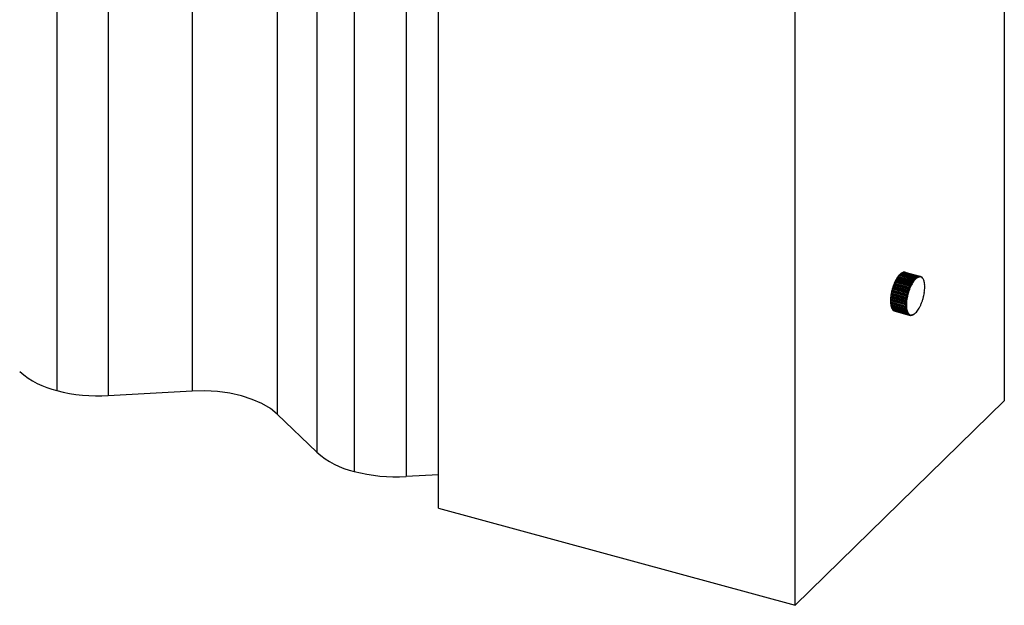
# Paper-space layout '_Trimétrica' of a CAD drawing. Header units: millimetres. Extents: x -488 to 488, y -239 to 519.
# Tile 3 of 5: x 268 to 488, y -239 to -108. Entities that reach past the tile are written whole.
import ezdxf

# ---------------------------------------------------------------- set-up
doc = ezdxf.new("R2010")
doc.units = ezdxf.units.MM

psp = doc.layouts.new('_Trimétrica')

# ---------------------------------------------------------------- linework, layer by layer
at = {"color": 7, "linetype": 'Continuous', "lineweight": 25}
for p, q in [((487.65, -30.56), (487.65, -193.42)), ((276.27, -31.67), (276.27, -191.11)), ((287.75, -32.8), (287.75, -192.24)), ((306.44, -31.77), (306.44, -191.2)), ((325.42, -36.92), (325.42, -196.36)), ((334.26, -45.42), (334.26, -204.85)), ((342.6, -49.7), (342.6, -209.13)), ((354.17, -50.83), (354.17, -210.26)), ((361.39, -217.34), (361.39, -54.48)), ((440.98, -238.97), (440.98, -76.11)), ((465.17, -164.74), (468.53, -165.65)), ((465.26, -164.72), (468.62, -165.63)), ((465.46, -164.71), (468.82, -165.62)), ((465.55, -164.72), (468.91, -165.64)), ((463.27, -166.94), (466.63, -167.86)), ((463.35, -166.77), (466.71, -167.68)), ((463.39, -166.6), (466.92, -167.56)), ((463.56, -166.37), (466.92, -167.29)), ((463.65, -166.22), (467.01, -167.13)), ((463.68, -166.08), (467.22, -167.04)), ((463.87, -165.87), (467.23, -166.78)), ((463.96, -165.74), (467.33, -166.65)), ((464, -165.64), (467.54, -166.6)), ((464.2, -165.44), (467.56, -166.36)), ((464.29, -165.34), (467.65, -166.25)), ((464.32, -165.28), (467.86, -166.24)), ((464.52, -165.11), (467.89, -166.02)), ((464.62, -165.03), (467.98, -165.94)), ((464.64, -165.01), (468.18, -165.97)), ((464.85, -164.87), (468.21, -165.78)), ((464.94, -164.82), (468.31, -165.73)), ((469.21, -165.86), (469.33, -165.89)), ((469.52, -166.17), (469.53, -166.17)), ((462.49, -169.12), (466.03, -170.09)), ((462.59, -168.91), (465.95, -169.82)), ((462.64, -168.71), (466, -169.62)), ((462.66, -168.46), (466.2, -169.42)), ((462.78, -168.23), (466.14, -169.14)), ((462.84, -168.03), (466.2, -168.94)), ((462.87, -167.8), (466.41, -168.76)), ((463.01, -167.57), (466.37, -168.48)), ((463.08, -167.38), (466.44, -168.29)), ((463.11, -167.18), (466.65, -168.14)), ((462.27, -171.05), (465.8, -172.02)), ((462.29, -170.44), (465.83, -171.4)), ((462.31, -170.91), (465.67, -171.82)), ((462.31, -171.34), (465.67, -172.25)), ((462.32, -170.72), (465.68, -171.64)), ((462.36, -170.26), (465.72, -171.18)), ((462.37, -169.79), (465.9, -170.75)), ((462.38, -170.07), (465.74, -170.98)), ((462.45, -169.59), (465.81, -170.51)), ((462.49, -169.39), (465.85, -170.31)), ((462.29, -171.62), (465.83, -172.58)), ((462.32, -171.5), (465.68, -172.42)), ((462.36, -171.89), (465.72, -172.81)), ((462.37, -172.12), (465.9, -173.08)), ((462.38, -172.04), (465.74, -172.96)), ((462.45, -172.38), (465.81, -173.29)), ((462.49, -172.51), (465.85, -173.42)), ((462.49, -172.55), (466.03, -173.51)), ((462.59, -172.79), (465.95, -173.7)), ((462.64, -172.89), (466, -173.8)), ((462.78, -173.1), (466.14, -174.01)), ((462.84, -173.17), (466.2, -174.09)), ((463.01, -173.32), (466.37, -174.23)), ((463.08, -173.36), (466.44, -174.27)), ((463.27, -173.43), (466.63, -174.34)), ((467.19, -174.23), (467.23, -174.24)), ((306.44, -191.2), (287.75, -192.24)), ((487.65, -193.42), (440.98, -238.97)), ((334.26, -204.85), (325.42, -196.36)), ((361.39, -209.86), (354.17, -210.26)), ((361.39, -217.34), (440.98, -238.97))]:
    psp.add_line(p, q, dxfattribs=at)
at = {"color": 7, "linetype": 'Continuous', "lineweight": 25, "flags": 128}
psp.add_lwpolyline([(325.42, -196.36), (323.9, -195.12), (322.03, -194.02), (319.87, -193.06), (317.46, -192.29), (314.86, -191.7), (312.11, -191.32), (309.29, -191.15), (306.44, -191.2)], dxfattribs=at)
at = {"color": 7, "linetype": 'Continuous', "lineweight": 25}
for centre, radius, start, end in [((465.41, -165.67), 0.965, 99.4434, 104.8524), ((465.4, -165.44), 0.733, 78.249, 84.7473), ((471.12, -170.63), 8.72, 152.4525, 156.6536), ((471.38, -170.7), 8.93, 153.9395, 155.1665), ((469.67, -169.87), 7.09, 147.655, 152.481), ((469.89, -169.92), 7.26, 149.3633, 150.7727), ((468.21, -168.94), 5.35, 141.8791, 147.6976), ((468.4, -168.96), 5.48, 143.9388, 145.6378), ((466.95, -167.95), 3.75, 134.5634, 141.9455), ((467.11, -167.95), 3.84, 137.1768, 139.3321), ((466.03, -167.01), 2.43, 124.8206, 134.6652), ((466.17, -166.98), 2.49, 128.3056, 131.1801), ((465.62, -166.2), 1.53, 116.1642, 120.1369), ((471.75, -169.91), 5.35, 141.8791, 147.6976), ((471.76, -169.88), 5.48, 143.9388, 145.6378), ((470.49, -168.91), 3.75, 134.5634, 141.9455), ((470.47, -168.86), 3.84, 137.1768, 139.3321), ((469.57, -167.97), 2.43, 124.8206, 134.6652), ((469.53, -167.9), 2.49, 128.3056, 131.1801), ((469.04, -167.2), 1.5, 111.352, 124.9491), ((468.98, -167.11), 1.53, 116.1642, 120.1369), ((468.84, -166.69), 0.948, 92.9078, 111.3879), ((468.78, -166.58), 0.965, 99.4434, 104.8524), ((468.82, -166.46), 0.723, 70.4204, 92.5758), ((468.76, -166.35), 0.733, 78.249, 84.7473), ((468.8, -166.51), 0.778, 48.8016, 69.8933), ((468.73, -166.4), 0.79, 56.2564, 62.4385), ((468.56, -166.77), 1.13, 32.1824, 48.6444), ((468.49, -166.67), 1.15, 38.0064, 42.8205), ((467.97, -167.15), 1.83, 20.3663, 32.2832), ((466.95, -167.54), 2.92, 11.7683, 20.489), ((465.54, -167.84), 4.37, 5.1876, 11.8548), ((472.67, -171.35), 10.42, 167.662, 171.3935), ((473.19, -171.46), 10.95, 164.0682, 167.6776), ((473.49, -171.54), 11.22, 165.3457, 166.4001), ((473.06, -171.42), 10.82, 160.4435, 164.0831), ((473.36, -171.5), 11.08, 161.7317, 162.7949), ((472.32, -171.16), 10.03, 156.633, 160.4599), ((472.61, -171.23), 10.27, 157.9876, 159.1054), ((476.72, -172.42), 11.08, 161.7317, 162.7949), ((476.6, -172.38), 10.82, 160.4435, 164.0831), ((475.97, -172.14), 10.27, 157.9876, 159.1054), ((475.86, -172.12), 10.03, 156.633, 160.4599), ((474.74, -171.61), 8.93, 153.9395, 155.1665), ((474.66, -171.6), 8.72, 152.4525, 156.6536), ((473.21, -170.84), 7.09, 147.655, 152.481), ((473.25, -170.83), 7.26, 149.3633, 150.7727), ((460.61, -167.88), 9.3, 351.375, 355.4001), ((463.86, -167.99), 6.05, 359.8782, 5.243), ((462.14, -168), 7.77, 355.3754, 359.9141), ((470.03, -171.07), 7.77, 175.3754, 179.9141), ((468.31, -171.07), 6.05, 179.8782, 185.243), ((471.56, -171.19), 9.3, 171.375, 175.4001), ((470.26, -171.14), 7.96, 176.982, 178.3075), ((468.5, -171.14), 6.19, 181.7773, 183.3439), ((471.83, -171.26), 9.53, 172.7997, 173.9754), ((472.96, -171.43), 10.67, 168.9828, 170.0728), ((475.19, -172.18), 9.53, 172.7997, 173.9754), ((476.32, -172.34), 10.67, 168.9828, 170.0728), ((475.1, -172.15), 9.3, 171.375, 175.4001), ((476.21, -172.31), 10.42, 167.662, 171.3935), ((476.86, -172.46), 11.22, 165.3457, 166.4001), ((476.73, -172.42), 10.95, 164.0682, 167.6776), ((459.86, -167.91), 10.03, 336.633, 340.4599), ((459.12, -167.64), 10.82, 340.4435, 344.0831), ((458.99, -167.6), 10.95, 344.0682, 347.6776), ((459.51, -167.71), 10.42, 347.662, 351.3935), ((466.64, -171.23), 4.37, 185.1876, 191.8548), ((466.79, -171.3), 4.47, 187.5478, 189.4945), ((465.22, -171.53), 2.92, 191.7683, 200.489), ((465.34, -171.61), 2.99, 194.8556, 197.4017), ((464.29, -172.01), 1.87, 204.5845, 208.065), ((463.69, -172.39), 1.15, 218.0064, 222.8205), ((463.45, -172.66), 0.79, 236.2564, 242.4385), ((473.62, -172.06), 7.96, 176.982, 178.3075), ((471.86, -172.06), 6.19, 181.7773, 183.3439), ((470.15, -172.22), 4.47, 187.5478, 189.4945), ((473.57, -172.03), 7.77, 175.3754, 179.9141), ((471.85, -172.03), 6.05, 179.8782, 185.243), ((468.7, -172.53), 2.99, 194.8556, 197.4017), ((470.18, -172.19), 4.37, 185.1876, 191.8548), ((468.76, -172.49), 2.92, 191.7683, 200.489), ((467.74, -172.87), 1.83, 200.3663, 212.2832), ((465.23, -171.11), 3.75, 314.5634, 321.9455), ((463.97, -170.12), 5.35, 321.8791, 327.6976), ((462.51, -169.19), 7.09, 327.655, 332.481), ((461.06, -168.43), 8.72, 332.4525, 336.6536), ((467.65, -172.92), 1.87, 204.5845, 208.065), ((467.05, -173.31), 1.15, 218.0064, 222.8205), ((467.15, -173.25), 1.13, 212.1824, 228.6444), ((466.81, -173.57), 0.79, 236.2564, 242.4385), ((466.92, -173.51), 0.778, 228.8016, 249.8933), ((466.78, -173.62), 0.733, 258.249, 264.7473), ((466.89, -173.56), 0.723, 250.4204, 272.5758), ((466.88, -173.34), 0.948, 272.9078, 291.3879), ((466.76, -173.39), 0.965, 279.4434, 284.8524), ((466.68, -172.82), 1.5, 291.352, 304.9491), ((466.56, -172.86), 1.53, 296.1642, 300.1369), ((466.15, -172.05), 2.43, 304.8206, 314.6652), ((280.69, -172.25), 19.37, 228.9956, 256.8183), ((285.56, -155.67), 36.63, 255.3142, 273.428), ((346.98, -190.35), 19.28, 228.7316, 256.8602), ((351.89, -173.67), 36.66, 255.3184, 273.5683)]:
    psp.add_arc(centre, radius, start, end, dxfattribs=at)
for points, knots in [([(465.17, -164.74), (465.16, -164.74), (465.15, -164.73), (465.13, -164.74), (465.11, -164.74), (465.09, -164.75), (465.07, -164.76), (465.03, -164.78), (464.99, -164.81), (464.97, -164.83), (464.95, -164.84)], [0, 0, 0, 0, 0.052206, 0.10848, 0.173967, 0.252013, 0.366822, 0.502731, 0.736894, 1, 1, 1, 1]), ([(465.25, -164.78), (465.24, -164.77), (465.23, -164.76), (465.22, -164.74), (465.22, -164.73), (465.22, -164.72), (465.23, -164.71), (465.24, -164.71), (465.25, -164.72), (465.26, -164.72)], [0, 0, 0, 0, 0.260653, 0.495903, 0.629276, 0.747127, 0.848221, 0.929037, 1, 1, 1, 1]), ([(465.46, -164.71), (465.46, -164.71), (465.45, -164.71), (465.43, -164.71), (465.41, -164.71), (465.39, -164.71), (465.36, -164.72), (465.33, -164.73), (465.29, -164.75), (465.26, -164.77), (465.25, -164.78)], [0, 0, 0, 0, 0.052206, 0.10848, 0.173967, 0.252013, 0.366822, 0.502731, 0.736894, 1, 1, 1, 1]), ([(463.27, -166.94), (463.26, -166.94), (463.25, -166.94), (463.24, -166.95), (463.22, -166.96), (463.2, -166.98), (463.18, -167), (463.16, -167.04), (463.13, -167.1), (463.12, -167.15), (463.11, -167.18)], [0, 0, 0, 0, 0.052206, 0.10848, 0.173968, 0.252013, 0.366823, 0.502733, 0.736895, 1, 1, 1, 1]), ([(463.39, -166.6), (463.38, -166.61), (463.35, -166.64), (463.33, -166.68), (463.32, -166.71), (463.32, -166.73), (463.32, -166.75), (463.33, -166.76), (463.35, -166.77), (463.35, -166.77)], [0, 0, 0, 0, 0.260652, 0.495902, 0.629272, 0.747122, 0.848218, 0.929036, 1, 1, 1, 1]), ([(463.56, -166.37), (463.56, -166.37), (463.54, -166.37), (463.53, -166.38), (463.51, -166.39), (463.49, -166.4), (463.47, -166.43), (463.44, -166.47), (463.41, -166.53), (463.4, -166.58), (463.39, -166.6)], [0, 0, 0, 0, 0.052206, 0.10848, 0.173968, 0.252014, 0.366824, 0.502734, 0.736896, 1, 1, 1, 1]), ([(463.68, -166.08), (463.67, -166.09), (463.65, -166.12), (463.63, -166.14), (463.62, -166.17), (463.62, -166.18), (463.62, -166.2), (463.63, -166.21), (463.64, -166.22), (463.65, -166.22)], [0, 0, 0, 0, 0.260652, 0.495902, 0.629272, 0.747122, 0.848218, 0.929036, 1, 1, 1, 1]), ([(463.87, -165.87), (463.87, -165.87), (463.86, -165.87), (463.84, -165.87), (463.82, -165.88), (463.8, -165.9), (463.78, -165.92), (463.75, -165.96), (463.71, -166.01), (463.7, -166.06), (463.68, -166.08)], [0, 0, 0, 0, 0.052206, 0.10848, 0.173968, 0.252014, 0.366823, 0.502733, 0.736895, 1, 1, 1, 1]), ([(464, -165.64), (463.99, -165.65), (463.97, -165.66), (463.95, -165.68), (463.94, -165.7), (463.93, -165.71), (463.94, -165.72), (463.95, -165.73), (463.96, -165.73), (463.96, -165.74)], [0, 0, 0, 0, 0.260652, 0.495902, 0.629272, 0.747122, 0.848218, 0.929036, 1, 1, 1, 1]), ([(464.2, -165.44), (464.19, -165.44), (464.18, -165.44), (464.16, -165.45), (464.14, -165.46), (464.12, -165.47), (464.1, -165.49), (464.07, -165.53), (464.03, -165.58), (464.01, -165.62), (464, -165.64)], [0, 0, 0, 0, 0.052206, 0.10848, 0.173968, 0.252013, 0.366823, 0.502732, 0.736895, 1, 1, 1, 1]), ([(464.32, -165.28), (464.31, -165.28), (464.29, -165.29), (464.27, -165.3), (464.26, -165.31), (464.26, -165.32), (464.26, -165.32), (464.27, -165.33), (464.29, -165.34), (464.29, -165.34)], [0, 0, 0, 0, 0.260652, 0.495902, 0.629272, 0.747123, 0.848219, 0.929036, 1, 1, 1, 1]), ([(464.52, -165.11), (464.52, -165.11), (464.51, -165.11), (464.49, -165.11), (464.47, -165.12), (464.45, -165.13), (464.43, -165.15), (464.39, -165.18), (464.35, -165.22), (464.33, -165.26), (464.32, -165.28)], [0, 0, 0, 0, 0.052206, 0.10848, 0.173967, 0.252013, 0.366822, 0.502732, 0.736895, 1, 1, 1, 1]), ([(464.64, -165.01), (464.63, -165.01), (464.61, -165.01), (464.6, -165.01), (464.59, -165.01), (464.59, -165.02), (464.59, -165.02), (464.6, -165.02), (464.61, -165.03), (464.62, -165.03)], [0, 0, 0, 0, 0.260652, 0.495902, 0.629273, 0.747124, 0.848219, 0.929036, 1, 1, 1, 1]), ([(464.85, -164.87), (464.85, -164.87), (464.84, -164.87), (464.82, -164.87), (464.8, -164.88), (464.78, -164.89), (464.75, -164.9), (464.72, -164.93), (464.68, -164.96), (464.65, -165), (464.64, -165.01)], [0, 0, 0, 0, 0.052206, 0.10848, 0.173967, 0.252013, 0.366822, 0.502731, 0.736894, 1, 1, 1, 1]), ([(464.95, -164.84), (464.94, -164.84), (464.93, -164.83), (464.91, -164.82), (464.91, -164.82), (464.91, -164.82), (464.92, -164.81), (464.93, -164.82), (464.94, -164.82), (464.94, -164.82)], [0, 0, 0, 0, 0.2606527, 0.4959028, 0.6292747, 0.7471262, 0.8482204, 0.9290364, 1, 1, 1, 1]), ([(467.22, -167.04), (467.23, -167.02), (467.25, -166.98), (467.26, -166.92), (467.27, -166.87), (467.27, -166.84), (467.26, -166.81), (467.25, -166.79), (467.24, -166.79), (467.23, -166.78)], [0, 0, 0, 0, 0.260653, 0.495903, 0.629275, 0.747126, 0.84822, 0.929036, 1, 1, 1, 1]), ([(467.33, -166.65), (467.33, -166.65), (467.34, -166.65), (467.36, -166.65), (467.38, -166.65), (467.4, -166.65), (467.43, -166.65), (467.46, -166.64), (467.5, -166.62), (467.52, -166.61), (467.54, -166.6)], [0, 0, 0, 0, 0.052206, 0.10848, 0.173967, 0.252013, 0.366822, 0.502731, 0.736894, 1, 1, 1, 1]), ([(467.54, -166.6), (467.55, -166.58), (467.57, -166.54), (467.58, -166.48), (467.59, -166.44), (467.59, -166.41), (467.58, -166.39), (467.57, -166.37), (467.56, -166.36), (467.56, -166.36)], [0, 0, 0, 0, 0.2606524, 0.4959022, 0.6292733, 0.7471243, 0.8482194, 0.929036, 1, 1, 1, 1]), ([(467.65, -166.25), (467.66, -166.25), (467.67, -166.25), (467.69, -166.26), (467.7, -166.26), (467.73, -166.26), (467.75, -166.26), (467.78, -166.26), (467.82, -166.25), (467.84, -166.24), (467.86, -166.24)], [0, 0, 0, 0, 0.052206, 0.10848, 0.173967, 0.252013, 0.366822, 0.502732, 0.736895, 1, 1, 1, 1]), ([(467.86, -166.24), (467.87, -166.22), (467.89, -166.18), (467.91, -166.14), (467.92, -166.1), (467.92, -166.07), (467.91, -166.05), (467.9, -166.03), (467.89, -166.03), (467.89, -166.02)], [0, 0, 0, 0, 0.260652, 0.495902, 0.629272, 0.747123, 0.848219, 0.929036, 1, 1, 1, 1]), ([(467.98, -165.94), (467.99, -165.94), (468, -165.95), (468.01, -165.95), (468.03, -165.95), (468.05, -165.96), (468.08, -165.96), (468.11, -165.97), (468.15, -165.97), (468.17, -165.97), (468.18, -165.97)], [0, 0, 0, 0, 0.052206, 0.10848, 0.173968, 0.252013, 0.366823, 0.502732, 0.736895, 1, 1, 1, 1]), ([(468.18, -165.97), (468.19, -165.96), (468.21, -165.93), (468.23, -165.88), (468.24, -165.85), (468.24, -165.83), (468.24, -165.81), (468.23, -165.79), (468.22, -165.79), (468.21, -165.78)], [0, 0, 0, 0, 0.260652, 0.495902, 0.629272, 0.747122, 0.848218, 0.929036, 1, 1, 1, 1]), ([(468.31, -165.73), (468.31, -165.74), (468.32, -165.74), (468.34, -165.74), (468.36, -165.75), (468.38, -165.76), (468.4, -165.77), (468.43, -165.78), (468.46, -165.79), (468.48, -165.8), (468.49, -165.81)], [0, 0, 0, 0, 0.052206, 0.10848, 0.173968, 0.252014, 0.366823, 0.502733, 0.736895, 1, 1, 1, 1]), ([(468.49, -165.81), (468.5, -165.79), (468.53, -165.77), (468.55, -165.73), (468.56, -165.71), (468.56, -165.69), (468.56, -165.67), (468.55, -165.66), (468.53, -165.65), (468.53, -165.65)], [0, 0, 0, 0, 0.260652, 0.495902, 0.629272, 0.747122, 0.848218, 0.929036, 1, 1, 1, 1]), ([(468.62, -165.63), (468.62, -165.63), (468.63, -165.64), (468.65, -165.64), (468.67, -165.65), (468.69, -165.66), (468.71, -165.67), (468.73, -165.69), (468.76, -165.72), (468.78, -165.73), (468.79, -165.74)], [0, 0, 0, 0, 0.052206, 0.10848, 0.173968, 0.252014, 0.366824, 0.502734, 0.736896, 1, 1, 1, 1]), ([(468.79, -165.74), (468.8, -165.73), (468.82, -165.71), (468.84, -165.69), (468.85, -165.67), (468.86, -165.65), (468.85, -165.64), (468.84, -165.63), (468.83, -165.63), (468.82, -165.62)], [0, 0, 0, 0, 0.260652, 0.495902, 0.629272, 0.747122, 0.848218, 0.929036, 1, 1, 1, 1]), ([(468.91, -165.64), (468.91, -165.64), (468.92, -165.64), (468.94, -165.65), (468.95, -165.66), (468.97, -165.67), (468.99, -165.69), (469.02, -165.71), (469.04, -165.75), (469.06, -165.77), (469.06, -165.78)], [0, 0, 0, 0, 0.0522057, 0.1084799, 0.1739678, 0.2520134, 0.3668229, 0.5027327, 0.7368951, 1, 1, 1, 1]), ([(469.06, -165.78), (469.08, -165.78), (469.1, -165.77), (469.12, -165.75), (469.12, -165.74), (469.13, -165.73), (469.12, -165.72), (469.11, -165.71), (469.1, -165.7), (469.1, -165.7)], [0, 0, 0, 0, 0.260652, 0.495902, 0.629272, 0.747123, 0.848219, 0.929036, 1, 1, 1, 1]), ([(469.31, -165.93), (469.32, -165.93), (469.34, -165.92), (469.36, -165.92), (469.37, -165.91), (469.37, -165.91), (469.36, -165.9), (469.35, -165.89), (469.34, -165.89), (469.33, -165.89)], [0, 0, 0, 0, 0.260652, 0.495902, 0.629273, 0.747124, 0.848219, 0.929036, 1, 1, 1, 1]), ([(469.52, -166.17), (469.53, -166.18), (469.55, -166.18), (469.56, -166.18), (469.57, -166.18), (469.57, -166.18), (469.56, -166.18), (469.55, -166.18), (469.54, -166.18), (469.53, -166.17)], [0, 0, 0, 0, 0.260653, 0.495902, 0.629274, 0.747125, 0.84822, 0.929036, 1, 1, 1, 1]), ([(462.49, -169.12), (462.48, -169.15), (462.47, -169.19), (462.45, -169.25), (462.45, -169.3), (462.45, -169.34), (462.46, -169.36), (462.47, -169.38), (462.48, -169.39), (462.49, -169.39)], [0, 0, 0, 0, 0.260653, 0.495903, 0.629276, 0.747127, 0.848221, 0.929037, 1, 1, 1, 1]), ([(462.59, -168.91), (462.59, -168.91), (462.58, -168.9), (462.56, -168.91), (462.55, -168.92), (462.54, -168.94), (462.52, -168.96), (462.51, -169), (462.5, -169.05), (462.49, -169.1), (462.49, -169.12)], [0, 0, 0, 0, 0.052206, 0.10848, 0.173967, 0.252013, 0.366822, 0.502731, 0.736894, 1, 1, 1, 1]), ([(462.66, -168.46), (462.65, -168.48), (462.63, -168.52), (462.62, -168.58), (462.61, -168.62), (462.61, -168.65), (462.61, -168.68), (462.62, -168.7), (462.64, -168.7), (462.64, -168.71)], [0, 0, 0, 0, 0.260653, 0.495902, 0.629274, 0.747125, 0.84822, 0.929036, 1, 1, 1, 1]), ([(462.78, -168.23), (462.78, -168.23), (462.77, -168.22), (462.75, -168.23), (462.74, -168.24), (462.72, -168.26), (462.71, -168.28), (462.69, -168.32), (462.67, -168.38), (462.66, -168.43), (462.66, -168.46)], [0, 0, 0, 0, 0.052206, 0.10848, 0.173967, 0.252013, 0.366822, 0.502731, 0.736894, 1, 1, 1, 1]), ([(462.87, -167.8), (462.86, -167.82), (462.84, -167.86), (462.82, -167.91), (462.81, -167.95), (462.81, -167.98), (462.81, -168), (462.82, -168.02), (462.84, -168.03), (462.84, -168.03)], [0, 0, 0, 0, 0.260652, 0.495902, 0.629273, 0.747124, 0.848219, 0.929036, 1, 1, 1, 1]), ([(463.01, -167.57), (463, -167.57), (462.99, -167.56), (462.98, -167.57), (462.96, -167.58), (462.95, -167.6), (462.93, -167.63), (462.91, -167.67), (462.88, -167.73), (462.87, -167.78), (462.87, -167.8)], [0, 0, 0, 0, 0.052206, 0.10848, 0.173968, 0.252013, 0.366822, 0.502732, 0.736895, 1, 1, 1, 1]), ([(463.11, -167.18), (463.1, -167.2), (463.08, -167.23), (463.06, -167.27), (463.05, -167.31), (463.05, -167.33), (463.05, -167.36), (463.06, -167.37), (463.08, -167.38), (463.08, -167.38)], [0, 0, 0, 0, 0.260652, 0.495902, 0.629272, 0.747123, 0.848219, 0.929036, 1, 1, 1, 1]), ([(466.2, -169.42), (466.2, -169.39), (466.2, -169.34), (466.2, -169.28), (466.2, -169.23), (466.19, -169.2), (466.18, -169.17), (466.16, -169.15), (466.15, -169.14), (466.14, -169.14)], [0, 0, 0, 0, 0.260652, 0.495902, 0.629272, 0.747123, 0.848219, 0.929036, 1, 1, 1, 1]), ([(466.2, -168.94), (466.21, -168.94), (466.22, -168.95), (466.24, -168.94), (466.26, -168.93), (466.28, -168.92), (466.3, -168.9), (466.33, -168.87), (466.37, -168.82), (466.39, -168.78), (466.41, -168.76)], [0, 0, 0, 0, 0.052206, 0.10848, 0.173968, 0.252013, 0.366822, 0.502732, 0.736895, 1, 1, 1, 1]), ([(466.41, -168.76), (466.41, -168.74), (466.42, -168.69), (466.42, -168.62), (466.42, -168.57), (466.41, -168.54), (466.4, -168.51), (466.39, -168.49), (466.37, -168.48), (466.37, -168.48)], [0, 0, 0, 0, 0.2606522, 0.495902, 0.6292728, 0.7471236, 0.848219, 0.9290359, 1, 1, 1, 1]), ([(466.44, -168.29), (466.45, -168.29), (466.46, -168.3), (466.48, -168.29), (466.49, -168.29), (466.52, -168.28), (466.54, -168.26), (466.58, -168.23), (466.61, -168.19), (466.64, -168.16), (466.65, -168.14)], [0, 0, 0, 0, 0.052206, 0.10848, 0.173967, 0.252013, 0.366822, 0.502731, 0.736894, 1, 1, 1, 1]), ([(466.65, -168.14), (466.66, -168.11), (466.67, -168.06), (466.68, -168), (466.68, -167.95), (466.67, -167.92), (466.66, -167.89), (466.65, -167.87), (466.64, -167.86), (466.63, -167.86)], [0, 0, 0, 0, 0.260653, 0.495902, 0.629274, 0.747125, 0.84822, 0.929036, 1, 1, 1, 1]), ([(466.71, -167.68), (466.72, -167.69), (466.73, -167.69), (466.75, -167.69), (466.77, -167.68), (466.79, -167.67), (466.81, -167.66), (466.85, -167.64), (466.89, -167.6), (466.91, -167.58), (466.92, -167.56)], [0, 0, 0, 0, 0.052206, 0.10848, 0.173967, 0.252013, 0.366822, 0.502731, 0.736894, 1, 1, 1, 1]), ([(466.92, -167.56), (466.93, -167.54), (466.95, -167.49), (466.96, -167.43), (466.96, -167.38), (466.96, -167.35), (466.95, -167.32), (466.94, -167.3), (466.93, -167.29), (466.92, -167.29)], [0, 0, 0, 0, 0.260653, 0.495903, 0.629276, 0.747127, 0.848221, 0.929037, 1, 1, 1, 1]), ([(467.01, -167.13), (467.01, -167.13), (467.03, -167.14), (467.04, -167.13), (467.06, -167.13), (467.09, -167.13), (467.11, -167.12), (467.15, -167.1), (467.19, -167.08), (467.21, -167.06), (467.22, -167.04)], [0, 0, 0, 0, 0.052206, 0.10848, 0.173967, 0.252013, 0.366822, 0.502731, 0.736894, 1, 1, 1, 1]), ([(462.31, -170.91), (462.31, -170.91), (462.3, -170.9), (462.29, -170.91), (462.28, -170.91), (462.27, -170.92), (462.26, -170.94), (462.25, -170.97), (462.26, -171.01), (462.26, -171.04), (462.27, -171.05)], [0, 0, 0, 0, 0.052206, 0.10848, 0.173967, 0.252013, 0.366822, 0.502732, 0.736895, 1, 1, 1, 1]), ([(462.27, -171.05), (462.26, -171.08), (462.26, -171.13), (462.25, -171.19), (462.26, -171.24), (462.27, -171.28), (462.28, -171.3), (462.29, -171.33), (462.3, -171.33), (462.31, -171.34)], [0, 0, 0, 0, 0.260652, 0.495902, 0.629272, 0.747123, 0.848219, 0.929036, 1, 1, 1, 1]), ([(462.29, -170.44), (462.29, -170.47), (462.28, -170.51), (462.27, -170.58), (462.27, -170.63), (462.28, -170.66), (462.29, -170.69), (462.3, -170.71), (462.31, -170.72), (462.32, -170.72)], [0, 0, 0, 0, 0.260652, 0.495902, 0.629273, 0.747124, 0.848219, 0.929036, 1, 1, 1, 1]), ([(462.36, -170.26), (462.35, -170.26), (462.34, -170.26), (462.33, -170.27), (462.32, -170.27), (462.31, -170.29), (462.3, -170.31), (462.29, -170.34), (462.29, -170.38), (462.29, -170.42), (462.29, -170.44)], [0, 0, 0, 0, 0.052206, 0.10848, 0.173967, 0.252013, 0.366822, 0.502731, 0.736894, 1, 1, 1, 1]), ([(462.37, -169.79), (462.36, -169.82), (462.35, -169.86), (462.34, -169.93), (462.34, -169.98), (462.34, -170.01), (462.35, -170.04), (462.36, -170.06), (462.37, -170.07), (462.38, -170.07)], [0, 0, 0, 0, 0.260653, 0.495903, 0.629275, 0.747126, 0.84822, 0.929036, 1, 1, 1, 1]), ([(462.45, -169.59), (462.45, -169.59), (462.44, -169.59), (462.42, -169.59), (462.41, -169.6), (462.4, -169.62), (462.39, -169.64), (462.38, -169.68), (462.37, -169.73), (462.37, -169.77), (462.37, -169.79)], [0, 0, 0, 0, 0.052206, 0.10848, 0.173967, 0.252013, 0.366822, 0.502731, 0.736894, 1, 1, 1, 1]), ([(465.83, -171.4), (465.83, -171.38), (465.82, -171.34), (465.8, -171.29), (465.79, -171.25), (465.77, -171.23), (465.76, -171.2), (465.74, -171.19), (465.72, -171.18), (465.72, -171.18)], [0, 0, 0, 0, 0.260652, 0.495902, 0.629272, 0.747122, 0.848218, 0.929036, 1, 1, 1, 1]), ([(465.74, -170.98), (465.74, -170.98), (465.75, -170.99), (465.77, -170.98), (465.79, -170.97), (465.81, -170.95), (465.83, -170.93), (465.85, -170.88), (465.88, -170.83), (465.9, -170.78), (465.9, -170.75)], [0, 0, 0, 0, 0.052206, 0.10848, 0.173968, 0.252014, 0.366823, 0.502733, 0.736895, 1, 1, 1, 1]), ([(465.9, -170.75), (465.9, -170.73), (465.9, -170.69), (465.89, -170.63), (465.88, -170.59), (465.86, -170.56), (465.85, -170.53), (465.83, -170.51), (465.82, -170.51), (465.81, -170.51)], [0, 0, 0, 0, 0.260652, 0.495902, 0.629272, 0.747122, 0.848218, 0.929036, 1, 1, 1, 1]), ([(465.85, -170.31), (465.85, -170.31), (465.86, -170.31), (465.88, -170.3), (465.9, -170.29), (465.92, -170.28), (465.94, -170.25), (465.97, -170.21), (466, -170.16), (466.02, -170.11), (466.03, -170.09)], [0, 0, 0, 0, 0.052206, 0.10848, 0.173968, 0.252014, 0.366824, 0.502734, 0.736896, 1, 1, 1, 1]), ([(466.03, -170.09), (466.03, -170.06), (466.03, -170.02), (466.02, -169.96), (466.01, -169.91), (466, -169.88), (465.99, -169.85), (465.97, -169.83), (465.96, -169.82), (465.95, -169.82)], [0, 0, 0, 0, 0.260652, 0.495902, 0.629272, 0.747122, 0.848218, 0.929036, 1, 1, 1, 1]), ([(466, -169.62), (466.01, -169.62), (466.02, -169.62), (466.04, -169.62), (466.05, -169.61), (466.08, -169.59), (466.1, -169.57), (466.13, -169.53), (466.16, -169.48), (466.18, -169.44), (466.2, -169.42)], [0, 0, 0, 0, 0.052206, 0.10848, 0.173968, 0.252013, 0.366823, 0.502733, 0.736895, 1, 1, 1, 1]), ([(462.32, -171.5), (462.31, -171.5), (462.3, -171.5), (462.29, -171.5), (462.28, -171.51), (462.28, -171.52), (462.27, -171.53), (462.27, -171.55), (462.28, -171.58), (462.29, -171.61), (462.29, -171.62)], [0, 0, 0, 0, 0.052206, 0.10848, 0.173968, 0.252013, 0.366823, 0.502732, 0.736895, 1, 1, 1, 1]), ([(462.29, -171.62), (462.29, -171.64), (462.29, -171.69), (462.29, -171.75), (462.3, -171.8), (462.31, -171.83), (462.32, -171.86), (462.34, -171.88), (462.35, -171.89), (462.36, -171.89)], [0, 0, 0, 0, 0.260652, 0.495902, 0.629272, 0.747122, 0.848218, 0.929036, 1, 1, 1, 1]), ([(462.38, -172.04), (462.37, -172.04), (462.36, -172.04), (462.35, -172.04), (462.35, -172.04), (462.34, -172.05), (462.34, -172.06), (462.34, -172.07), (462.35, -172.09), (462.36, -172.11), (462.37, -172.12)], [0, 0, 0, 0, 0.052206, 0.10848, 0.173968, 0.252014, 0.366823, 0.502733, 0.736895, 1, 1, 1, 1]), ([(462.37, -172.12), (462.37, -172.15), (462.37, -172.19), (462.37, -172.25), (462.39, -172.29), (462.4, -172.32), (462.41, -172.35), (462.43, -172.37), (462.44, -172.38), (462.45, -172.38)], [0, 0, 0, 0, 0.260652, 0.495902, 0.629272, 0.747122, 0.848218, 0.929036, 1, 1, 1, 1]), ([(462.49, -172.51), (462.48, -172.51), (462.47, -172.5), (462.46, -172.5), (462.46, -172.5), (462.45, -172.5), (462.45, -172.51), (462.45, -172.52), (462.47, -172.53), (462.48, -172.54), (462.49, -172.55)], [0, 0, 0, 0, 0.052206, 0.10848, 0.173968, 0.252014, 0.366824, 0.502734, 0.736896, 1, 1, 1, 1]), ([(462.49, -172.55), (462.49, -172.57), (462.5, -172.61), (462.51, -172.66), (462.52, -172.7), (462.54, -172.73), (462.55, -172.76), (462.57, -172.78), (462.59, -172.78), (462.59, -172.79)], [0, 0, 0, 0, 0.260652, 0.4959016, 0.6292718, 0.7471223, 0.8482183, 0.9290356, 1, 1, 1, 1]), ([(462.64, -172.89), (462.64, -172.89), (462.63, -172.88), (462.62, -172.88), (462.61, -172.88), (462.61, -172.88), (462.61, -172.88), (462.61, -172.88), (462.63, -172.88), (462.65, -172.89), (462.66, -172.89)], [0, 0, 0, 0, 0.052206, 0.10848, 0.173968, 0.252013, 0.366823, 0.502733, 0.736895, 1, 1, 1, 1]), ([(462.66, -172.89), (462.66, -172.91), (462.67, -172.94), (462.69, -172.99), (462.71, -173.03), (462.72, -173.05), (462.74, -173.07), (462.76, -173.09), (462.77, -173.1), (462.78, -173.1)], [0, 0, 0, 0, 0.260652, 0.495902, 0.629272, 0.747123, 0.848219, 0.929036, 1, 1, 1, 1]), ([(462.84, -173.17), (462.84, -173.17), (462.83, -173.17), (462.82, -173.17), (462.81, -173.16), (462.81, -173.16), (462.81, -173.15), (462.82, -173.15), (462.84, -173.14), (462.86, -173.14), (462.87, -173.13)], [0, 0, 0, 0, 0.052206, 0.10848, 0.173968, 0.252013, 0.366822, 0.502732, 0.736895, 1, 1, 1, 1]), ([(462.87, -173.13), (462.87, -173.15), (462.88, -173.18), (462.91, -173.22), (462.93, -173.25), (462.95, -173.27), (462.97, -173.29), (462.99, -173.31), (463, -173.31), (463.01, -173.32)], [0, 0, 0, 0, 0.2606522, 0.495902, 0.6292728, 0.7471236, 0.848219, 0.9290359, 1, 1, 1, 1]), ([(463.08, -173.36), (463.08, -173.36), (463.07, -173.36), (463.06, -173.35), (463.05, -173.34), (463.05, -173.33), (463.05, -173.33), (463.06, -173.31), (463.08, -173.3), (463.1, -173.29), (463.11, -173.28)], [0, 0, 0, 0, 0.0522056, 0.1084796, 0.1739674, 0.2520127, 0.3668219, 0.5027314, 0.7368944, 1, 1, 1, 1]), ([(465.8, -172.02), (465.8, -172), (465.79, -171.97), (465.77, -171.92), (465.75, -171.89), (465.73, -171.86), (465.71, -171.84), (465.69, -171.83), (465.68, -171.82), (465.67, -171.82)], [0, 0, 0, 0, 0.260652, 0.495902, 0.629272, 0.747123, 0.848219, 0.929036, 1, 1, 1, 1]), ([(465.67, -172.25), (465.68, -172.25), (465.69, -172.25), (465.7, -172.25), (465.72, -172.23), (465.73, -172.22), (465.75, -172.19), (465.77, -172.15), (465.79, -172.09), (465.8, -172.04), (465.8, -172.02)], [0, 0, 0, 0, 0.052206, 0.10848, 0.173967, 0.252013, 0.366822, 0.502732, 0.736895, 1, 1, 1, 1]), ([(465.68, -171.64), (465.68, -171.64), (465.69, -171.64), (465.71, -171.63), (465.73, -171.62), (465.74, -171.6), (465.76, -171.58), (465.79, -171.53), (465.81, -171.48), (465.82, -171.43), (465.83, -171.4)], [0, 0, 0, 0, 0.052206, 0.10848, 0.173968, 0.252013, 0.366823, 0.502732, 0.736895, 1, 1, 1, 1]), ([(465.83, -172.58), (465.82, -172.57), (465.81, -172.54), (465.79, -172.51), (465.76, -172.48), (465.74, -172.46), (465.72, -172.44), (465.7, -172.43), (465.69, -172.42), (465.68, -172.42)], [0, 0, 0, 0, 0.260652, 0.495902, 0.629273, 0.747124, 0.848219, 0.929036, 1, 1, 1, 1]), ([(465.72, -172.81), (465.72, -172.81), (465.73, -172.81), (465.74, -172.8), (465.76, -172.79), (465.77, -172.77), (465.79, -172.75), (465.8, -172.71), (465.82, -172.65), (465.83, -172.61), (465.83, -172.58)], [0, 0, 0, 0, 0.052206, 0.10848, 0.173967, 0.252013, 0.366822, 0.502731, 0.736894, 1, 1, 1, 1]), ([(465.9, -173.08), (465.9, -173.07), (465.88, -173.05), (465.85, -173.03), (465.83, -173), (465.8, -172.99), (465.78, -172.97), (465.76, -172.96), (465.75, -172.96), (465.74, -172.96)], [0, 0, 0, 0, 0.260653, 0.495903, 0.629275, 0.747126, 0.84822, 0.929036, 1, 1, 1, 1]), ([(465.81, -173.29), (465.82, -173.29), (465.83, -173.3), (465.84, -173.29), (465.85, -173.28), (465.86, -173.26), (465.88, -173.24), (465.89, -173.2), (465.9, -173.15), (465.9, -173.11), (465.9, -173.08)], [0, 0, 0, 0, 0.052206, 0.10848, 0.173967, 0.252013, 0.366822, 0.502731, 0.736894, 1, 1, 1, 1]), ([(466.03, -173.51), (466.02, -173.5), (466, -173.49), (465.97, -173.47), (465.94, -173.46), (465.92, -173.45), (465.89, -173.44), (465.87, -173.43), (465.85, -173.42), (465.85, -173.42)], [0, 0, 0, 0, 0.2606529, 0.4959032, 0.6292756, 0.7471274, 0.848221, 0.9290367, 1, 1, 1, 1]), ([(465.95, -173.7), (465.96, -173.7), (465.97, -173.7), (465.98, -173.7), (465.99, -173.69), (466, -173.67), (466.01, -173.65), (466.02, -173.62), (466.03, -173.57), (466.03, -173.53), (466.03, -173.51)], [0, 0, 0, 0, 0.052206, 0.10848, 0.173967, 0.252013, 0.366822, 0.502731, 0.736894, 1, 1, 1, 1]), ([(466.2, -173.85), (466.18, -173.85), (466.16, -173.84), (466.13, -173.83), (466.1, -173.83), (466.07, -173.82), (466.05, -173.81), (466.03, -173.81), (466.01, -173.8), (466, -173.8)], [0, 0, 0, 0, 0.260653, 0.495902, 0.629274, 0.747125, 0.84822, 0.929036, 1, 1, 1, 1]), ([(466.14, -174.01), (466.15, -174.01), (466.16, -174.02), (466.17, -174.01), (466.18, -174.01), (466.19, -173.99), (466.2, -173.98), (466.2, -173.95), (466.2, -173.9), (466.2, -173.87), (466.2, -173.85)], [0, 0, 0, 0, 0.052206, 0.10848, 0.173967, 0.252013, 0.366822, 0.502731, 0.736894, 1, 1, 1, 1]), ([(466.41, -174.1), (466.39, -174.1), (466.37, -174.1), (466.33, -174.1), (466.3, -174.1), (466.28, -174.1), (466.25, -174.1), (466.23, -174.09), (466.21, -174.09), (466.2, -174.09)], [0, 0, 0, 0, 0.260652, 0.495902, 0.629273, 0.747124, 0.848219, 0.929036, 1, 1, 1, 1]), ([(466.37, -174.23), (466.37, -174.23), (466.38, -174.23), (466.39, -174.23), (466.4, -174.22), (466.41, -174.22), (466.42, -174.2), (466.42, -174.18), (466.42, -174.14), (466.41, -174.11), (466.41, -174.1)], [0, 0, 0, 0, 0.052206, 0.10848, 0.173968, 0.252013, 0.366822, 0.502732, 0.736895, 1, 1, 1, 1]), ([(466.65, -174.24), (466.64, -174.25), (466.61, -174.26), (466.58, -174.27), (466.54, -174.27), (466.52, -174.28), (466.49, -174.28), (466.46, -174.28), (466.45, -174.27), (466.44, -174.27)], [0, 0, 0, 0, 0.260652, 0.495902, 0.629272, 0.747123, 0.848219, 0.929036, 1, 1, 1, 1]), ([(466.63, -174.34), (466.64, -174.34), (466.64, -174.34), (466.66, -174.34), (466.66, -174.34), (466.67, -174.33), (466.68, -174.32), (466.68, -174.3), (466.67, -174.28), (466.66, -174.25), (466.65, -174.24)], [0, 0, 0, 0, 0.052206, 0.10848, 0.173968, 0.252013, 0.366823, 0.502733, 0.736895, 1, 1, 1, 1]), ([(466.92, -174.28), (466.91, -174.29), (466.89, -174.31), (466.85, -174.33), (466.81, -174.34), (466.79, -174.35), (466.76, -174.36), (466.73, -174.36), (466.72, -174.35), (466.71, -174.35)], [0, 0, 0, 0, 0.260652, 0.495902, 0.629272, 0.747122, 0.848218, 0.929036, 1, 1, 1, 1]), ([(466.92, -174.34), (466.93, -174.35), (466.93, -174.35), (466.94, -174.35), (466.95, -174.35), (466.96, -174.34), (466.96, -174.34), (466.96, -174.32), (466.95, -174.31), (466.93, -174.29), (466.92, -174.28)], [0, 0, 0, 0, 0.052206, 0.10848, 0.173968, 0.252014, 0.366824, 0.502734, 0.736896, 1, 1, 1, 1]), ([(467.22, -174.22), (467.21, -174.23), (467.19, -174.26), (467.15, -174.28), (467.11, -174.3), (467.08, -174.32), (467.06, -174.32), (467.03, -174.33), (467.02, -174.33), (467.01, -174.33)], [0, 0, 0, 0, 0.260652, 0.495902, 0.629272, 0.747122, 0.848218, 0.929036, 1, 1, 1, 1]), ([(467.23, -174.24), (467.24, -174.24), (467.25, -174.24), (467.26, -174.25), (467.26, -174.25), (467.27, -174.25), (467.27, -174.24), (467.26, -174.24), (467.25, -174.23), (467.23, -174.22), (467.22, -174.22)], [0, 0, 0, 0, 0.052206, 0.10848, 0.173968, 0.252014, 0.366823, 0.502733, 0.736895, 1, 1, 1, 1]), ([(467.54, -174.05), (467.52, -174.07), (467.5, -174.1), (467.46, -174.13), (467.43, -174.16), (467.4, -174.18), (467.37, -174.19), (467.35, -174.19), (467.33, -174.19), (467.33, -174.19)], [0, 0, 0, 0, 0.260652, 0.495902, 0.629272, 0.747122, 0.848218, 0.929036, 1, 1, 1, 1])]:
    psp.add_open_spline(points, degree=3, knots=knots, dxfattribs=at)

doc.saveas('drawing.dxf')
